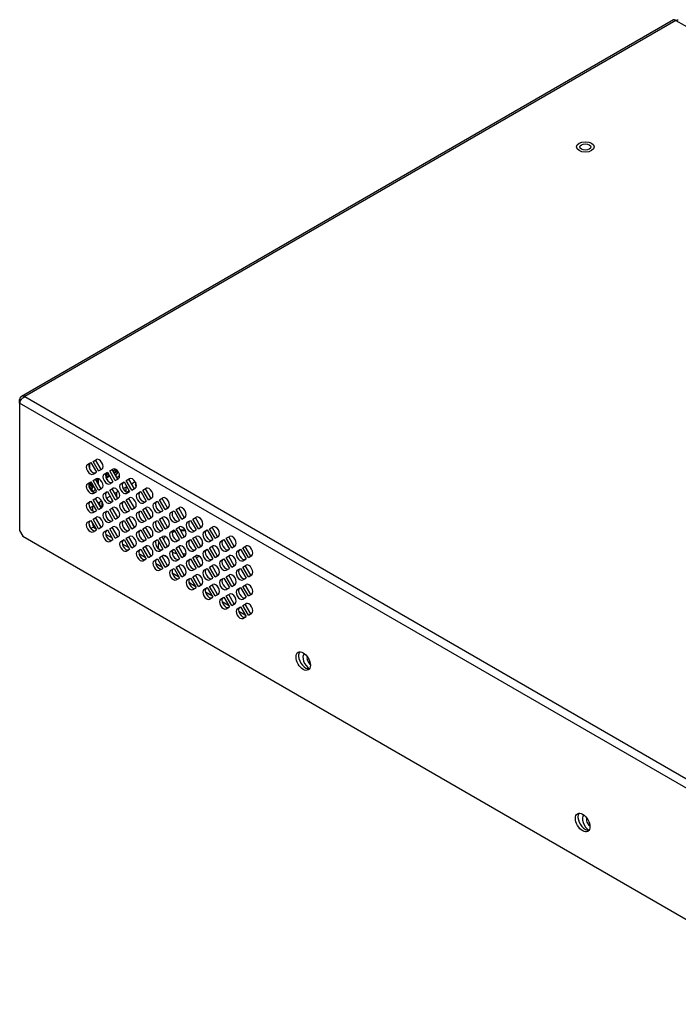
# Model space of a CAD drawing. Header units: millimetres. Extents: x 0 to 840, y 0 to 594.
# Tile 4 of 6: x 485 to 634, y 166 to 388. Entities that reach past the tile are written whole.
import ezdxf

# ---------------------------------------------------------------- set-up
doc = ezdxf.new("R2010")
doc.units = ezdxf.units.MM
doc.layers.add('Bordo', color=7, linetype='Continuous')
doc.layers.add('DV4_Bordo', color=7, linetype='Continuous')

# ---------------------------------------------------------------- blocks, each defined once
blk = doc.blocks.new('SE3')
at = {"layer": 'DV4_Bordo', "color": 7, "linetype": 'Continuous'}
for p, q in [((632.74, 387.8), (485.87, 303)), ((485.49, 301.53), (485.49, 302.35)), ((485.49, 301.53), (485.49, 272.83)), ((500.76, 287.7), (501.51, 288.13)), ((501.51, 288.13), (502.76, 285.97)), ((502.01, 288.42), (502.76, 288.85)), ((503.26, 286.26), (502.01, 288.42)), ((503.82, 286.58), (502.57, 288.75)), ((501.22, 287.94), (501.22, 286.8)), ((502.01, 285.53), (502.76, 285.97)), ((503.26, 286.26), (504.01, 286.69)), ((504.51, 285.54), (505.26, 285.97)), ((505.26, 285.97), (506.51, 283.8)), ((505.76, 286.26), (506.51, 286.69)), ((507.01, 284.09), (505.76, 286.26)), ((507.57, 284.42), (506.32, 286.58)), ((507.13, 286.63), (506.5, 286.27)), ((507.17, 286.61), (506.65, 286.31)), ((506.65, 286.31), (506.65, 286.02)), ((506.7, 285.93), (507.25, 286.25)), ((506.81, 285.74), (507.6, 286.2)), ((500.76, 283.37), (501.51, 283.8)), ((501.36, 283.72), (501.36, 283.04)), ((501.51, 283.8), (502.76, 281.64)), ((502.01, 284.09), (502.76, 284.53)), ((503.26, 281.93), (502.01, 284.09)), ((503.82, 282.25), (502.57, 284.42)), ((502.87, 283.92), (503.01, 284)), ((503.01, 284), (503.01, 284.52)), ((503.38, 284.47), (503.01, 284.25)), ((503.16, 284.34), (503.16, 283.41)), ((505.44, 285.66), (504.81, 285.3)), ((505.46, 285.62), (504.81, 285.25)), ((504.95, 284.67), (505.74, 285.13)), ((505.05, 284.97), (505.58, 285.28)), ((505.58, 285.28), (505.58, 285.41)), ((505.69, 285.22), (505.58, 285.28)), ((505.76, 283.37), (506.51, 283.8)), ((507.01, 284.09), (507.76, 284.52)), ((508.25, 283.37), (509, 283.8)), ((509, 283.8), (510.25, 281.64)), ((509.5, 284.09), (510.25, 284.53)), ((510.75, 281.93), (509.5, 284.09)), ((511.32, 282.25), (510.07, 284.42)), ((510.66, 283.4), (511.47, 283.86)), ((511.54, 283.74), (511.54, 283.25)), ((501.07, 283.25), (501.18, 283.2)), ((501.18, 283.2), (501.18, 283.56)), ((501.22, 283.22), (501.18, 283.2)), ((501.18, 282.56), (501.18, 283.2)), ((501.22, 283.12), (501.22, 283.61)), ((501.22, 283.12), (501.36, 283.04)), ((501.36, 283.04), (501.8, 283.3)), ((501.54, 283.15), (501.54, 281.95)), ((501.54, 282.95), (501.86, 283.14)), ((501.54, 282.7), (501.99, 282.97)), ((502.01, 281.21), (502.76, 281.64)), ((503.26, 281.93), (504.01, 282.36)), ((504.51, 281.21), (505.26, 281.64)), ((505.26, 281.64), (506.51, 279.48)), ((505.76, 281.93), (506.51, 282.36)), ((507.01, 279.76), (505.76, 281.93)), ((507.57, 280.09), (506.32, 282.26)), ((506.91, 281.23), (507.72, 281.7)), ((507.29, 281.45), (507.29, 280.59)), ((508.79, 282.31), (509.59, 282.78)), ((508.85, 282.35), (508.85, 282.21)), ((509.41, 282.68), (509.41, 281.61)), ((509.5, 281.21), (510.25, 281.64)), ((509.65, 281.51), (509.98, 281.7)), ((509.98, 281.7), (509.88, 281.48)), ((509.98, 282.12), (509.98, 281.7)), ((510.75, 281.93), (511.5, 282.36)), ((511.75, 282.8), (511.54, 283.25)), ((511.54, 283.25), (511.75, 283.13)), ((512, 281.21), (512.75, 281.64)), ((512.75, 281.64), (514, 279.48)), ((513.25, 281.93), (514, 282.36)), ((514.5, 279.76), (513.25, 281.93)), ((515.07, 280.09), (513.82, 282.26)), ((500.76, 279.04), (501.51, 279.48)), ((501.51, 279.48), (502.76, 277.31)), ((502.01, 279.77), (502.76, 280.2)), ((503.26, 277.6), (502.01, 279.77)), ((503.82, 277.93), (502.57, 280.09)), ((503.17, 279.07), (503.97, 279.54)), ((503.46, 279.24), (503.46, 278.59)), ((504.03, 279.45), (504.03, 278.26)), ((505.04, 280.15), (505.85, 280.62)), ((505.76, 279.04), (506.51, 279.48)), ((506.47, 279.46), (506.28, 279.86)), ((507.01, 279.76), (507.76, 280.2)), ((508.25, 279.04), (509, 279.48)), ((509, 279.48), (510.25, 277.31)), ((509.5, 279.77), (510.25, 280.2)), ((510.75, 277.6), (509.5, 279.77)), ((511.32, 277.93), (510.07, 280.09)), ((513.25, 279.04), (514, 279.48)), ((514.5, 279.76), (515.25, 280.2)), ((515.75, 279.04), (516.5, 279.48)), ((516.5, 279.48), (517.75, 277.31)), ((517, 279.77), (517.75, 280.2)), ((518.25, 277.6), (517, 279.77)), ((518.82, 277.93), (517.57, 280.09)), ((501.29, 277.99), (502.1, 278.45)), ((501.33, 278.01), (501.33, 277.92)), ((501.9, 278.34), (501.9, 277.3)), ((502.01, 276.88), (502.76, 277.31)), ((503.26, 277.6), (504.01, 278.03)), ((503.46, 278.59), (504.03, 278.26)), ((503.52, 278.45), (503.46, 278.59)), ((504.03, 278.26), (504.24, 278.39)), ((504.03, 278.26), (504.03, 278.04)), ((504.51, 276.88), (505.26, 277.31)), ((505.26, 277.31), (506.51, 275.15)), ((505.76, 277.6), (506.51, 278.03)), ((507.01, 275.44), (505.76, 277.6)), ((507.57, 275.76), (506.32, 277.93)), ((509.5, 276.88), (510.25, 277.31)), ((510.75, 277.6), (511.5, 278.03)), ((512, 276.88), (512.75, 277.31)), ((512.75, 277.31), (514, 275.15)), ((513.25, 277.6), (514, 278.03)), ((514.5, 275.44), (513.25, 277.6)), ((515.07, 275.76), (513.82, 277.93)), ((517, 276.88), (517.75, 277.31)), ((518.25, 277.6), (519, 278.03)), ((519.5, 276.88), (520.25, 277.31)), ((520.25, 277.31), (521.5, 275.15)), ((520.75, 277.6), (521.5, 278.03)), ((522, 275.44), (520.75, 277.6)), ((522.56, 275.76), (521.31, 277.93)), ((500.76, 274.72), (501.51, 275.15)), ((501.51, 275.15), (502.76, 272.98)), ((502.01, 275.44), (502.76, 275.87)), ((503.26, 273.27), (502.01, 275.44)), ((503.82, 273.6), (502.57, 275.76)), ((505.76, 274.72), (506.51, 275.15)), ((507.01, 275.44), (507.76, 275.87)), ((508.25, 274.72), (509, 275.15)), ((509, 275.15), (510.25, 272.98)), ((509.5, 275.44), (510.25, 275.87)), ((510.75, 273.27), (509.5, 275.44)), ((511.32, 273.6), (510.07, 275.76)), ((513.25, 274.72), (514, 275.15)), ((514.5, 275.44), (515.25, 275.87)), ((515.75, 274.72), (516.5, 275.15)), ((516.5, 275.15), (517.75, 272.98)), ((517, 275.44), (517.75, 275.87)), ((518.25, 273.27), (517, 275.44)), ((518.82, 273.6), (517.57, 275.76)), ((520.75, 274.72), (521.5, 275.15)), ((522, 275.44), (522.75, 275.87)), ((523.24, 274.72), (523.99, 275.15)), ((523.99, 275.15), (525.24, 272.98)), ((524.49, 275.44), (525.24, 275.87)), ((525.74, 273.27), (524.49, 275.44)), ((526.31, 273.6), (525.06, 275.76)), ((485.49, 272.83), (486.2, 271.6)), ((501.07, 274.44), (501.26, 273.73)), ((502.1, 273.61), (501.55, 273.29)), ((501.85, 274.56), (502.1, 273.61)), ((502.01, 272.55), (502.76, 272.98)), ((502.1, 273.61), (502.55, 273.35)), ((503.26, 273.27), (504.01, 273.71)), ((504.51, 272.55), (505.26, 272.99)), ((505.26, 272.99), (506.51, 270.82)), ((505.76, 273.27), (506.51, 273.71)), ((507.01, 271.11), (505.76, 273.27)), ((507.57, 271.44), (506.32, 273.6)), ((509.5, 272.55), (510.25, 272.98)), ((510.75, 273.27), (511.5, 273.71)), ((512, 272.55), (512.75, 272.99)), ((512.75, 272.99), (514, 270.82)), ((513.25, 273.27), (514, 273.71)), ((514.5, 271.11), (513.25, 273.27)), ((515.07, 271.44), (513.82, 273.6)), ((517, 272.55), (517.75, 272.98)), ((518.25, 273.27), (519, 273.71)), ((519.5, 272.55), (520.25, 272.99)), ((520.25, 272.99), (521.5, 270.82)), ((520.75, 273.27), (521.5, 273.71)), ((522, 271.11), (520.75, 273.27)), ((522.56, 271.44), (521.31, 273.6)), ((524.49, 272.55), (525.24, 272.98)), ((525.74, 273.27), (526.49, 273.71)), ((526.99, 272.55), (527.74, 272.99)), ((527.74, 272.99), (528.99, 270.82)), ((528.24, 273.27), (528.99, 273.71)), ((529.49, 271.11), (528.24, 273.27)), ((530.06, 271.44), (528.81, 273.6)), ((486.2, 271.6), (668.71, 166.24)), ((504.84, 272.03), (506.29, 271.19)), ((505.76, 270.39), (506.51, 270.82)), ((507.01, 271.11), (507.76, 271.54)), ((508.25, 270.39), (509, 270.82)), ((509, 270.82), (510.25, 268.66)), ((509.5, 271.11), (510.25, 271.54)), ((510.75, 268.95), (509.5, 271.11)), ((511.32, 269.27), (510.07, 271.44)), ((513.25, 270.39), (514, 270.82)), ((514.5, 271.11), (515.25, 271.54)), ((515.75, 270.39), (516.5, 270.82)), ((516.5, 270.82), (517.75, 268.66)), ((517, 271.11), (517.75, 271.54)), ((518.25, 268.95), (517, 271.11)), ((518.82, 269.27), (517.57, 271.44)), ((520.75, 270.39), (521.5, 270.82)), ((522, 271.11), (522.75, 271.54)), ((523.24, 270.39), (523.99, 270.82)), ((523.99, 270.82), (525.24, 268.66)), ((524.49, 271.11), (525.24, 271.54)), ((525.74, 268.95), (524.49, 271.11)), ((526.31, 269.27), (525.06, 271.44)), ((528.24, 270.39), (528.99, 270.82)), ((529.49, 271.11), (530.24, 271.54)), ((530.74, 270.39), (531.49, 270.82)), ((531.49, 270.82), (532.74, 268.66)), ((531.99, 271.11), (532.74, 271.54)), ((533.24, 268.95), (531.99, 271.11)), ((533.81, 269.27), (532.56, 271.44)), ((508.59, 269.86), (510.04, 269.03)), ((509.5, 268.22), (510.25, 268.66)), ((510.75, 268.95), (511.5, 269.38)), ((512, 268.23), (512.75, 268.66)), ((512.75, 268.66), (514, 266.49)), ((513.25, 268.95), (514, 269.38)), ((514.5, 266.78), (513.25, 268.95)), ((515.07, 267.11), (513.82, 269.27)), ((517, 268.22), (517.75, 268.66)), ((518.25, 268.95), (519, 269.38)), ((519.5, 268.23), (520.25, 268.66)), ((520.25, 268.66), (521.5, 266.49)), ((520.75, 268.95), (521.5, 269.38)), ((522, 266.78), (520.75, 268.95)), ((522.56, 267.11), (521.31, 269.27)), ((524.49, 268.22), (525.24, 268.66)), ((525.74, 268.95), (526.49, 269.38)), ((526.99, 268.23), (527.74, 268.66)), ((527.74, 268.66), (528.99, 266.49)), ((528.24, 268.95), (528.99, 269.38)), ((529.49, 266.78), (528.24, 268.95)), ((530.06, 267.11), (528.81, 269.27)), ((531.99, 268.22), (532.74, 268.66)), ((533.24, 268.95), (533.99, 269.38)), ((534.49, 268.23), (535.24, 268.66)), ((535.24, 268.66), (536.49, 266.49)), ((535.74, 268.95), (536.49, 269.38)), ((536.99, 266.78), (535.74, 268.95)), ((537.55, 267.11), (536.3, 269.27)), ((512.34, 267.7), (513.79, 266.86)), ((513.25, 266.06), (514, 266.49)), ((514.5, 266.78), (515.25, 267.22)), ((515.75, 266.06), (516.5, 266.49)), ((516.5, 266.49), (517.75, 264.33)), ((517, 266.78), (517.75, 267.22)), ((518.25, 264.62), (517, 266.78)), ((518.82, 264.94), (517.57, 267.11)), ((520.75, 266.06), (521.5, 266.49)), ((522, 266.78), (522.75, 267.22)), ((523.24, 266.06), (523.99, 266.49)), ((523.99, 266.49), (525.24, 264.33)), ((524.49, 266.78), (525.24, 267.22)), ((525.74, 264.62), (524.49, 266.78)), ((526.31, 264.94), (525.06, 267.11)), ((528.24, 266.06), (528.99, 266.49)), ((529.49, 266.78), (530.24, 267.22)), ((530.74, 266.06), (531.49, 266.49)), ((531.49, 266.49), (532.74, 264.33)), ((531.99, 266.78), (532.74, 267.22)), ((533.24, 264.62), (531.99, 266.78)), ((533.81, 264.94), (532.56, 267.11)), ((535.74, 266.06), (536.49, 266.49)), ((536.99, 266.78), (537.74, 267.22)), ((516.09, 265.54), (517.54, 264.7)), ((517, 263.9), (517.75, 264.33)), ((518.25, 264.62), (519, 265.05)), ((519.5, 263.9), (520.25, 264.33)), ((520.25, 264.33), (521.5, 262.17)), ((520.75, 264.62), (521.5, 265.05)), ((522, 262.45), (520.75, 264.62)), ((522.56, 262.78), (521.31, 264.95)), ((524.49, 263.9), (525.24, 264.33)), ((525.74, 264.62), (526.49, 265.05)), ((526.99, 263.9), (527.74, 264.33)), ((527.74, 264.33), (528.99, 262.17)), ((528.24, 264.62), (528.99, 265.05)), ((529.49, 262.45), (528.24, 264.62)), ((530.06, 262.78), (528.81, 264.95)), ((531.99, 263.9), (532.74, 264.33)), ((533.24, 264.62), (533.99, 265.05)), ((534.49, 263.9), (535.24, 264.33)), ((535.24, 264.33), (536.49, 262.17)), ((535.74, 264.62), (536.49, 265.05)), ((536.99, 262.45), (535.74, 264.62)), ((537.55, 262.78), (536.3, 264.95)), ((519.83, 263.37), (521.28, 262.54)), ((520.75, 261.73), (521.5, 262.17)), ((522, 262.45), (522.75, 262.89)), ((523.24, 261.73), (523.99, 262.17)), ((523.99, 262.17), (525.24, 260)), ((524.49, 262.46), (525.24, 262.89)), ((525.74, 260.29), (524.49, 262.46)), ((526.31, 260.62), (525.06, 262.78)), ((528.24, 261.73), (528.99, 262.17)), ((529.49, 262.45), (530.24, 262.89)), ((530.74, 261.73), (531.49, 262.17)), ((531.49, 262.17), (532.74, 260)), ((531.99, 262.46), (532.74, 262.89)), ((533.24, 260.29), (531.99, 262.46)), ((533.81, 260.62), (532.56, 262.78)), ((535.74, 261.73), (536.49, 262.17)), ((536.99, 262.45), (537.74, 262.89)), ((523.58, 261.21), (525.03, 260.37)), ((524.49, 259.57), (525.24, 260)), ((525.74, 260.29), (526.49, 260.72)), ((526.99, 259.57), (527.74, 260)), ((527.74, 260), (528.99, 257.84)), ((528.24, 260.29), (528.99, 260.73)), ((529.49, 258.13), (528.24, 260.29)), ((530.06, 258.45), (528.81, 260.62)), ((531.99, 259.57), (532.74, 260)), ((533.24, 260.29), (533.99, 260.72)), ((534.49, 259.57), (535.24, 260)), ((535.24, 260), (536.49, 257.84)), ((535.74, 260.29), (536.49, 260.73)), ((536.99, 258.13), (535.74, 260.29)), ((537.55, 258.45), (536.3, 260.62)), ((527.33, 259.05), (528.78, 258.21)), ((528.24, 257.41), (528.99, 257.84)), ((529.49, 258.13), (530.24, 258.56)), ((530.74, 257.41), (531.49, 257.84)), ((531.49, 257.84), (532.74, 255.67)), ((531.99, 258.13), (532.74, 258.56)), ((533.24, 255.96), (531.99, 258.13)), ((533.81, 256.29), (532.56, 258.46)), ((535.74, 257.41), (536.49, 257.84)), ((536.99, 258.13), (537.74, 258.56)), ((531.08, 256.88), (532.53, 256.04)), ((531.99, 255.24), (532.74, 255.67)), ((533.24, 255.96), (533.99, 256.4)), ((534.49, 255.24), (535.24, 255.68)), ((535.24, 255.68), (536.49, 253.51)), ((535.74, 255.96), (536.49, 256.4)), ((536.99, 253.8), (535.74, 255.96)), ((537.55, 254.13), (536.3, 256.29)), ((534.82, 254.72), (536.27, 253.88)), ((535.74, 253.08), (536.49, 253.51)), ((536.99, 253.8), (537.74, 254.23))]:
    blk.add_line(p, q, dxfattribs=at)
at = {"layer": 'DV4_Bordo', "color": 7}
for p, q in [((633.28, 387.67), (486.63, 303)), ((633.28, 387.67), (825.17, 276.88)), ((485.49, 302.35), (485.75, 302.2)), ((677.41, 190.73), (485.49, 301.53)), ((486.63, 303), (678.52, 192.21))]:
    blk.add_line(p, q, dxfattribs=at)
at = {"layer": 'DV4_Bordo', "color": 7, "linetype": 'Continuous'}
for centre, start, end in [((507.36, 286.63), 240, 297.2738), ((504.66, 285.08), 308.6212, 40.1821), ((501.97, 283.52), 240, 260.1457)]:
    blk.add_arc(centre, 0.4, start, end, dxfattribs=at)
for centre, major_axis in [((612.88, 359.18), (2, 0)), ((612.88, 359.18), (1.23, 0)), ((549.35, 243.48), (-1.15, 1.99)), ((612.28, 207.14), (-1.15, 1.99))]:
    blk.add_ellipse(centre, major_axis=major_axis, ratio=0.57735, dxfattribs=at)
for centre, major_axis, start_param, end_param in [((503.38, 287.77), (-0.62, 1.08), 3.141593, 6.283185), ((501.38, 286.62), (0.62, -1.08), 3.141593, 6.283185), ((501.95, 286.94), (0.62, -1.08), 3.141593, 6.283185), ((505.7, 284.78), (0.63, -1.08), 3.141593, 6.283185), ((507.13, 285.61), (-0.62, 1.08), 3.141593, 6.283185), ((507.36, 286.63), (0.2, 0.346), 2.103514, 3.141593), ((507.57, 285.39), (-0.312, -0.541), 3.478272, 5.40089), ((501.95, 282.62), (0.63, -1.08), 3.141593, 6.283185), ((503.38, 283.44), (-0.62, 1.08), 3.141593, 6.283185), ((503.91, 285.03), (-0.64, -1.1), -0.849901, -0.785398), ((505.13, 284.45), (0.62, -1.08), 3.141593, 6.283185), ((504.87, 283.84), (-0.312, -0.541), 2.330994, 3.445121), ((507.57, 285.39), (-0.312, -0.541), 0.238794, 1.953331), ((509.44, 282.62), (0.63, -1.08), 3.141593, 6.283185), ((510.88, 283.44), (-0.63, 1.08), 3.141593, 6.283185), ((501.38, 282.29), (0.62, -1.08), 3.141593, 6.283185), ((501.97, 283.52), (0.2, 0.346), 2.746726, 3.141593), ((502.18, 282.28), (-0.312, -0.541), 4.06876, 6.283185), ((502.18, 282.28), (-0.312, -0.541), 0, 1.570924), ((505.7, 280.45), (0.63, -1.08), 3.141593, 6.283185), ((507.13, 281.28), (-0.63, 1.08), 3.141593, 6.283185), ((508.88, 282.29), (0.62, -1.08), 3.141593, 6.283185), ((513.19, 280.45), (0.63, -1.08), 3.141593, 6.283185), ((514.63, 281.28), (-0.63, 1.08), 3.141593, 6.283185), ((501.95, 278.29), (0.62, -1.08), 3.141593, 6.283185), ((503.38, 279.12), (-0.62, 1.08), 3.141593, 6.283185), ((505.13, 280.13), (0.62, -1.08), 3.141593, 6.283185), ((509.44, 278.29), (0.62, -1.08), 3.141593, 6.283185), ((510.88, 279.12), (-0.62, 1.08), 3.141593, 6.283185), ((512.63, 280.13), (0.62, -1.08), 3.141593, 6.283185), ((516.94, 278.29), (0.63, -1.08), 3.141593, 6.283185), ((518.37, 279.12), (-0.63, 1.08), 3.141593, 6.283185), ((501.38, 277.96), (0.62, -1.08), 3.141593, 6.283185), ((505.7, 276.12), (0.63, -1.08), 3.141593, 6.283185), ((507.13, 276.95), (-0.63, 1.08), 3.141593, 6.283185), ((508.88, 277.96), (0.62, -1.08), 3.141593, 6.283185), ((513.19, 276.12), (0.63, -1.08), 3.141593, 6.283185), ((514.63, 276.95), (-0.62, 1.08), 3.141593, 6.283185), ((516.37, 277.96), (0.62, -1.08), 3.141593, 6.283185), ((520.69, 276.12), (0.63, -1.08), 3.141593, 6.283185), ((522.12, 276.95), (-0.62, 1.08), 3.141593, 6.283185), ((501.95, 273.96), (0.63, -1.08), 3.141593, 6.283185), ((503.38, 274.79), (-0.63, 1.08), 3.141593, 6.283185), ((505.13, 275.8), (0.62, -1.08), 3.141593, 6.283185), ((509.44, 273.96), (0.63, -1.08), 3.141593, 6.283185), ((510.88, 274.79), (-0.63, 1.08), 3.141593, 6.283185), ((512.63, 275.8), (0.62, -1.08), 3.141593, 6.283185), ((516.94, 273.96), (0.63, -1.08), 3.141593, 6.283185), ((518.37, 274.79), (-0.63, 1.08), 3.141593, 6.283185), ((520.12, 275.8), (0.62, -1.08), 3.141593, 6.283185), ((524.44, 273.96), (0.63, -1.08), 3.141593, 6.283185), ((525.87, 274.79), (-0.63, 1.08), 3.141593, 6.283185), ((501.38, 273.63), (0.62, -1.08), 3.141593, 6.283185), ((505.13, 271.47), (0.62, -1.08), 3.141593, 6.283185), ((505.7, 271.8), (0.62, -1.08), 3.141593, 6.283185), ((507.13, 272.62), (-0.62, 1.08), 3.141593, 6.283185), ((508.88, 273.63), (0.62, -1.08), 3.141593, 6.283185), ((512.63, 271.47), (0.62, -1.08), 3.141593, 6.283185), ((513.19, 271.8), (0.63, -1.08), 3.141593, 6.283185), ((514.63, 272.62), (-0.62, 1.08), 3.141593, 6.283185), ((516.37, 273.63), (0.62, -1.08), 3.141593, 6.283185), ((520.12, 271.47), (0.62, -1.08), 3.141593, 6.283185), ((520.69, 271.8), (0.62, -1.08), 3.141593, 6.283185), ((522.12, 272.62), (-0.62, 1.08), 3.141593, 6.283185), ((523.87, 273.63), (0.62, -1.08), 3.141593, 6.283185), ((527.62, 271.47), (0.62, -1.08), 3.141593, 6.283185), ((528.18, 271.8), (0.63, -1.08), 3.141593, 6.283185), ((529.62, 272.62), (-0.63, 1.08), 3.141593, 6.283185), ((508.88, 269.31), (0.62, -1.08), 3.141593, 6.283185), ((509.44, 269.63), (0.62, -1.08), 3.141593, 6.283185), ((510.88, 270.46), (-0.63, 1.08), 3.141593, 6.283185), ((516.37, 269.31), (0.62, -1.08), 3.141593, 6.283185), ((516.94, 269.63), (0.63, -1.08), 3.141593, 6.283185), ((518.37, 270.46), (-0.63, 1.08), 3.141593, 6.283185), ((523.87, 269.31), (0.62, -1.08), 3.141593, 6.283185), ((524.44, 269.63), (0.63, -1.08), 3.141593, 6.283185), ((525.87, 270.46), (-0.62, 1.08), 3.141593, 6.283185), ((531.37, 269.31), (0.62, -1.08), 3.141593, 6.283185), ((531.93, 269.63), (0.63, -1.08), 3.141593, 6.283185), ((533.37, 270.46), (-0.62, 1.08), 3.141593, 6.283185), ((512.63, 267.14), (0.62, -1.08), 3.141593, 6.283185), ((513.19, 267.47), (0.63, -1.08), 3.141593, 6.283185), ((514.63, 268.3), (-0.63, 1.08), 3.141593, 6.283185), ((522.18, 269.37), (5.5, 0), 3.158235, 3.350611), ((520.12, 267.14), (0.62, -1.08), 3.141593, 6.283185), ((520.69, 267.47), (0.62, -1.08), 3.141593, 6.283185), ((522.12, 268.3), (-0.63, 1.08), 3.141593, 6.283185), ((527.62, 267.14), (0.62, -1.08), 3.141593, 6.283185), ((528.18, 267.47), (0.63, -1.08), 3.141593, 6.283185), ((522.18, 269.37), (5.5, 0), -0.344402, -0.293072), ((529.62, 268.3), (-0.63, 1.08), 3.141593, 6.283185), ((535.11, 267.14), (0.62, -1.08), 3.141593, 6.283185), ((535.68, 267.47), (0.63, -1.08), 3.141593, 6.283185), ((537.11, 268.3), (-0.63, 1.08), 3.141593, 6.283185), ((516.37, 264.98), (0.62, -1.08), 3.141593, 6.283185), ((516.94, 265.31), (0.63, -1.08), 3.141593, 6.283185), ((518.37, 266.13), (-0.63, 1.08), 3.141593, 6.283185), ((522.18, 269.37), (5.5, 0), 3.863477, 4.02273), ((523.87, 264.98), (0.62, -1.08), 3.141593, 6.283185), ((524.44, 265.31), (0.63, -1.08), 3.141593, 6.283185), ((522.18, 269.37), (5.5, 0), -1.285282, -1.22144), ((525.87, 266.13), (-0.63, 1.08), 3.141593, 6.283185), ((522.18, 269.37), (5.5, 0), -0.972855, -0.805526), ((531.37, 264.98), (0.62, -1.08), 3.141593, 6.283185), ((531.93, 265.31), (0.63, -1.08), 3.141593, 6.283185), ((533.37, 266.13), (-0.63, 1.08), 3.141593, 6.283185), ((520.12, 262.82), (0.62, -1.08), 3.141593, 6.283185), ((520.69, 263.14), (0.63, -1.08), 3.141593, 6.283185), ((522.12, 263.97), (-0.63, 1.08), 3.141593, 6.283185), ((527.62, 262.82), (0.62, -1.08), 3.141593, 6.283185), ((528.18, 263.14), (0.63, -1.08), 3.141593, 6.283185), ((529.62, 263.97), (-0.62, 1.08), 3.141593, 6.283185), ((535.11, 262.82), (0.62, -1.08), 3.141593, 6.283185), ((535.68, 263.14), (0.63, -1.08), 3.141593, 6.283185), ((537.11, 263.97), (-0.63, 1.08), 3.141593, 6.283185), ((523.87, 260.65), (0.62, -1.08), 3.141593, 6.283185), ((524.44, 260.98), (0.63, -1.08), 3.141593, 6.283185), ((525.87, 261.81), (-0.63, 1.08), 3.141593, 6.283185), ((531.37, 260.65), (0.62, -1.08), 3.141593, 6.283185), ((531.93, 260.98), (0.63, -1.08), 3.141593, 6.283185), ((533.37, 261.81), (-0.63, 1.08), 3.141593, 6.283185), ((527.62, 258.49), (0.62, -1.08), 3.141593, 6.283185), ((528.18, 258.81), (0.63, -1.08), 3.141593, 6.283185), ((529.62, 259.64), (-0.62, 1.08), 3.141593, 6.283185), ((535.11, 258.49), (0.62, -1.08), 3.141593, 6.283185), ((535.68, 258.81), (0.63, -1.08), 3.141593, 6.283185), ((537.11, 259.64), (-0.63, 1.08), 3.141593, 6.283185), ((531.37, 256.32), (0.62, -1.08), 3.141593, 6.283185), ((531.93, 256.65), (0.63, -1.08), 3.141593, 6.283185), ((533.37, 257.48), (-0.63, 1.08), 3.141593, 6.283185), ((535.11, 254.16), (0.62, -1.08), 3.141593, 6.283185), ((535.68, 254.49), (0.63, -1.08), 3.141593, 6.283185), ((537.11, 255.32), (-0.62, 1.08), 3.141593, 6.283185), ((549.91, 243.8), (1.15, -1.99), 3.390093, 4.014057), ((549.91, 243.8), (-1.15, 1.99), 0.872465, 2.893093), ((551.06, 243.65), (0.61, -1.06), 3.530817, 5.386347), ((612.84, 207.47), (1.15, -1.99), 3.390093, 4.014057), ((612.84, 207.47), (-1.15, 1.99), 0.872465, 2.893093), ((613.99, 207.32), (0.61, -1.06), 3.530817, 5.386347)]:
    blk.add_ellipse(centre, major_axis=major_axis, ratio=0.57735, start_param=start_param, end_param=end_param, dxfattribs=at)
at = {"layer": 'DV4_Bordo', "color": 7}
for centre, major_axis, start_param, end_param in [((522.18, 270.19), (-4.5, 0), -1.183354, -1.016696), ((522.18, 270.19), (-4.5, 0), 4.558875, 4.798042), ((522.18, 270.19), (-4.5, 0), 5.745493, 5.994723), ((522.18, 270.19), (-4.5, 0), 2.810895, 3.273629), ((522.18, 270.19), (-4.5, 0), 1.0158, 1.258559), ((522.18, 270.19), (-4.5, 0), 1.595385, 1.75394), ((550.76, 243.48), (-1.05, 1.82), 0.132396, 2.365696), ((613.69, 207.14), (-1.05, 1.82), 0.132396, 2.365696)]:
    blk.add_ellipse(centre, major_axis=major_axis, ratio=0.57735, start_param=start_param, end_param=end_param, dxfattribs=at)
at = {"layer": 'DV4_Bordo', "color": 7, "linetype": 'Continuous'}
for points, weights, knots in [([(633.28, 387.67), (633.07, 387.67), (633.01, 387.74), (632.95, 387.77), (632.87, 387.82), (632.8, 387.83), (632.74, 387.8)], [1, 0.9901053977, 0.9901053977, 1, 0.955871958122, 0.927791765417, 0.915759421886], [0, 0, 0, 0, 0.733318, 0.733318, 0.733318, 1, 1, 1, 1]), ([(633.28, 387.67), (633.49, 387.67), (633.55, 387.74), (633.61, 387.77), (633.69, 387.82), (633.76, 387.83), (633.82, 387.8)], [1, 0.9901053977, 0.9901053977, 1, 0.955871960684, 0.927791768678, 0.915759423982], [0, 0, 0, 0, 0.733318, 0.733318, 0.733318, 1, 1, 1, 1]), ([(486.63, 303), (486.63, 303.12), (486.47, 303.13), (486.34, 303.13), (485.81, 303.11), (485.49, 302.81), (485.49, 302.35)], [1, 0.9901053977, 0.9901053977, 1, 0.878657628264, 0.878657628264, 1], [0, 0, 0, 0, 0.5, 0.5, 0.5, 1, 1, 1, 1]), ([(486.63, 303), (486.63, 302.88), (486.47, 302.82), (486.34, 302.74), (485.81, 302.45), (485.49, 301.99), (485.49, 301.53)], [1, 0.9901053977, 0.9901053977, 1, 0.878657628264, 0.878657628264, 1], [0, 0, 0, 0, 0.5, 0.5, 0.5, 1, 1, 1, 1])]:
    blk.add_rational_spline(points, weights, degree=3, knots=knots, dxfattribs=at)
blk.add_open_spline([(520.37, 272.78), (520.2, 272.74), (520.03, 272.7), (519.87, 272.65)], degree=3, dxfattribs=at)
for points, knots in [([(522.77, 272.95), (522.53, 272.96), (522.17, 272.97), (521.81, 272.96), (521.69, 272.95)], [0, 0, 0, 0, 0.672107, 1, 1, 1, 1]), ([(517.74, 271.54), (517.72, 271.52), (517.67, 271.47), (517.62, 271.42), (517.59, 271.39)], [0, 0, 0, 0, 0.36456, 1, 1, 1, 1]), ([(516.83, 270.23), (516.8, 270.15), (516.71, 269.87), (516.66, 269.54), (516.68, 269.33), (516.68, 269.3)], [0, 0, 0, 0, 0.294998, 0.908045, 1, 1, 1, 1])]:
    blk.add_open_spline(points, degree=3, knots=knots, dxfattribs=at)

msp = doc.modelspace()

# ---------------------------------------------------------------- block references
at = {"layer": 'Bordo'}
msp.add_blockref('SE3', (0, 0), dxfattribs=at)

doc.saveas('drawing.dxf')
